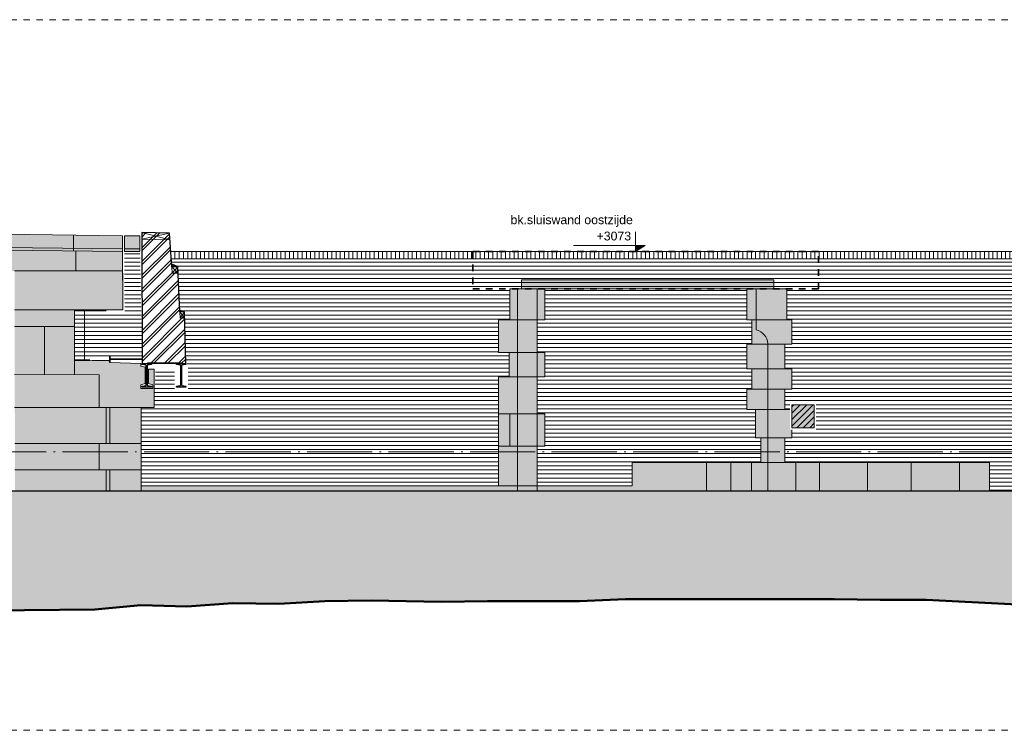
# Model space of a CAD drawing. Extents: x -294884 to 286267, y 0 to 1429765.
# Tile 169 of 178: x -7907 to 7194, y 1238193 to 1249093. Entities that reach past the tile are written whole.
import ezdxf

# ---------------------------------------------------------------- set-up
doc = ezdxf.new("R2010")
doc.units = 0
doc.header["$MEASUREMENT"] = 0
doc.linetypes.add('DASHDOT', pattern=[1250, 1000, -112.5, 25, -112.5])
doc.linetypes.add('DASHED', pattern=[200, 100, -100])
doc.layers.add('A-0019-AFDEKVLAK', color=1, linetype='Continuous')
doc.layers.add('A-0250-PROFIEL', color=1, linetype='Continuous')
pattern_1 = [(0, (0, 0), (0, 62.5), [])]
pattern_2 = [(90, (0, 0), (-65, 3.979970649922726e-15), [])]
pattern_3 = [(45, (0, 0), (-49.49747467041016, 49.49747467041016), [])]

# ---------------------------------------------------------------- blocks, each defined once
blk = doc.blocks.new('M-NIEUW_271')
at = {"linetype": 'Continuous', "lineweight": 5}
for color, points in [(8, [(153425.875, -31629.25), (153425.875, -31589.25, -1.022210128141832), (153428.125, -31381.5625), (156653.21875, -31426.34375), (156653.78125, -31664.125)]), (8, [(156683.78125, -31664.125), (156683.21875, -31426.34375), (156917.71875, -31426.34375), (156918.21875, -31664.40625)]), (8, [(153425.875, -31629.25), (156653.78125, -31664.125), (156655.9375, -32559.625), (155914.78125, -32560.53125), (155914.78125, -33344.6875), (156440.84375, -33337.15625), (156455.40625, -33367.9375), (156932.21875, -33386.28125), (156932.21875, -33424.84765625), (156997.21875, -33441.18359375), (156997.21875, -33691.37890625), (156932.21875, -33712.9453125), (156932.21875, -33766.28125), (157115.21875, -33766.28125), (157115.21875, -33713.53125), (157050.21875, -33691.37890625), (157050.21875, -33470), (157140, -33470), (157140, -34057.6875), (156940, -34057.6875), (156940, -35340), (155002.9375, -35340), (154996.25, -31963.9375), (154493.40625, -31959.78125), (154437.3125, -35340), (153438.34375, -35340)]), (253, [(164520, -31667.3125), (164520, -31572.3125), (164670, -31572.3125)]), (254, [(162771.25, -32239.9375), (162771.25, -32099.5625), (166641.25, -32099.5625), (166641.25, -32239.9375)]), (8, [(162711.25, -35340), (162711.25, -35261.25), (162421.25, -35261.25), (162421.25, -34653), (162591.25, -34653), (162591.25, -34155), (162421.25, -34155), (162421.25, -33590), (162581.25, -33590), (162581.25, -33215), (162421.25, -33215), (162421.25, -32715), (162591.25, -32715), (162591.25, -32239.9375), (163131.25, -32239.9375), (163131.25, -32715), (163011.25, -32715), (163011.25, -33215), (163131.25, -33215), (163131.25, -33590), (163011.25, -33590), (163011.25, -34155), (163131.25, -34155), (163131.25, -34653), (163011.25, -34653), (163011.25, -35261.25), (164470, -35261.25), (164470, -34902), (166440, -34902), (166440, -34527), (166360, -34527), (166360, -34090), (166225, -34090), (166225, -33778), (166305, -33778), (166305, -33466), (166225, -33466), (166225, -33090), (166305, -33090), (166305, -32715), (166225, -32715), (166225, -32239.9375), (166840, -32239.9375), (166840, -32715), (166920, -32715), (166920, -33090), (166810, -33090), (166810, -33466), (166920, -33466), (166920, -33778), (166810, -33778), (166810, -34090), (166920, -34090), (166920, -34527), (166810, -34527), (166810, -34902), (169950, -34902), (169950, -35340)]), (254, [(162421.25, -34155), (162591.25, -34155), (162591.25, -34653), (162421.25, -34653)]), (8, [(156940, -35261.25), (162421.25, -35261.25), (162711.25, -35261.25), (162711.25, -35340), (162591.25, -35340), (156940, -35340)]), (111, [(135731.65625, -37881.64453125), (135731.65625, -35340), (190211.53125, -35340), (190211.53125, -37521.25), (187670.84375, -37521.25), (185410.3125, -37600), (183323.53125, -37730), (181017.90625, -37730), (180312.21875, -37700), (179606.5625, -37680), (178900.90625, -37650), (177489.59375, -37600), (176408.46875, -37480), (175702.84375, -37410), (174997.15625, -37370), (174291.53125, -37330), (173585.84375, -37270), (172880.21875, -37210), (168976.46875, -37010), (168270.8125, -37010), (167565.15625, -37000), (166859.46875, -37000), (165778.375, -37000), (165072.71875, -37000), (164367.0625, -37000), (163661.40625, -37030), (162955.75, -37030), (162250.09375, -37030), (161544.4375, -37040), (160463.3125, -37020), (159757.65625, -37030), (159052, -37070), (158346.34375, -37060), (157640.6875, -37110), (156935.03125, -37090), (156229.375, -37160), (155148.28125, -37170), (154442.59375, -37180), (153361.46875, -37200), (152280.375, -37220), (151199.25, -37230), (150118.15625, -37250), (149412.46875, -37270), (148706.84375, -37290), (148001.15625, -37310), (146920.03125, -37310), (146214.40625, -37370), (145508.71875, -37390), (144803.09375, -37410), (143721.96875, -37370), (143016.3125, -37480), (142310.65625, -37500), (140523.875, -37480), (139818.21875, -37590), (139112.5625, -37610), (137701.25, -37730), (136995.59375, -37820), (136289.9375, -37850)])]:
    blk.add_hatch(color=color, dxfattribs=at).paths.add_polyline_path(points, flags=0)
h = blk.add_hatch(dxfattribs=at)
h.set_pattern_fill('@AVMWH2', color=251, style=0, pattern_type=0)
h.set_pattern_definition(pattern_1)
h.paths.add_polyline_path([(155914.78125, -33344.6875), (156952.21875, -33275), (156918.21875, -31664.40625), (156680.84375, -31664.40625), (156685.9375, -32589.625), (155914.78125, -32560.53125)], flags=0)
h = blk.add_hatch(dxfattribs=at)
h.set_pattern_fill('@AVMWV', color=8, style=0, pattern_type=0)
h.set_pattern_definition(pattern_2)
h.paths.add_polyline_path([(157392.9375, -31667.3125), (157400.875, -31777.3125), (167176.625, -31777.3125), (167176.625, -31667.3125)], flags=0)
h = blk.add_hatch(dxfattribs=at)
h.set_pattern_fill('@AVMWV', color=8, style=0, pattern_type=0)
h.set_pattern_definition(pattern_2)
h.paths.add_polyline_path([(167176.625, -31667.3125), (167176.625, -31777.3125), (170409.75, -31777.3125), (170412.34375, -31667.3125)], flags=0)
h = blk.add_hatch(dxfattribs=at)
h.set_pattern_fill('@AVMWH2', color=251, style=0, pattern_type=0)
h.set_pattern_definition(pattern_1)
h.paths.add_polyline_path([(156940, -35261.25), (156940, -34057.6875), (157140, -34057.6875), (157160, -33471.25), (157450, -33481.140625), (157450, -33791.25), (157660, -33791.25), (157660, -33411.25), (157621.875, -33361.25), (157603.8125, -32590.78125), (157528.5625, -32571.78125), (157498.15625, -31998.78125), (157405.71875, -31958.5625), (157400.875, -31777.3125), (162178.8125, -31777.3125), (162174.4375, -32239.9375), (162178.8125, -32239.9375), (162178.8125, -31777.3125), (170409.75, -31777.3125), (170409.53125, -31934.296875), (170852.65625, -31928.615234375), (170850, -32286.765625), (171064.59375, -32286.765625), (171064.59375, -32746.765625), (170850, -32746.765625), (170850, -33206.765625), (171064.59375, -33206.765625), (171064.59375, -33666.765625), (170850, -33666.765625), (170850, -34126.765625), (171076.71875, -34126.765625), (171076.71875, -34586.765625), (170645.84375, -34586.765625), (170645.84375, -35219.8125), (170640.84375, -35340), (169950, -35340), (169950, -34902), (166810, -34902), (166810, -34527), (166920, -34527), (166920, -34090), (166810, -34090), (166810, -33778), (166920, -33778), (166920, -33466), (166810, -33466), (166810, -33090), (166920, -33090), (166920, -32715), (166840, -32715), (166840, -32239.9375), (166225, -32239.9375), (166225, -32715), (166305, -32715), (166305, -33090), (166220, -33090), (166225, -33466), (166305, -33466), (166305, -33778), (166225, -33778), (166225, -34090), (166360, -34090), (166360, -34527), (166440, -34527), (166440, -34902), (164470, -34902), (164470, -35261.25), (163011.25, -35261.25), (163011.25, -34653), (163131.25, -34653), (163131.25, -34155), (163011.25, -34155), (163011.25, -33590), (163131.25, -33590), (163131.25, -33215), (163011.25, -33215), (163011.25, -32715), (163131.25, -32715), (163131.25, -32239.9375), (162591.25, -32239.9375), (162591.25, -32715), (162421.25, -32715), (162421.25, -33215), (162581.25, -33215), (162581.25, -33590), (162421.25, -33590), (162421.25, -35261.25)], flags=0)
at = {"color": 7, "linetype": 'DASHED', "lineweight": 0}
blk.add_lwpolyline([(135731.65625, -39010.9921875), (135731.65625, -28110.9921875), (190231.65625, -28110.9921875), (190231.65625, -39010.9921875)], close=True, dxfattribs=at)
at = {"color": 8, "linetype": 'Continuous', "lineweight": 13}
blk.add_lwpolyline([(153425.875, -31629.25), (153425.875, -31589.25, -1.022210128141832), (153428.125, -31381.5625), (156653.21875, -31426.34375), (156653.78125, -31664.125)], format="xyb", close=True, dxfattribs=at)
at = {"color": 7, "linetype": 'Continuous', "lineweight": 18}
for points in [[(156653.21875, -31426.34375), (153428.125, -31381.5625)], [(156947.59375, -31376.0625), (157371.6875, -31385.15625)], [(156947.59375, -31376.0625), (156952.21875, -33275)], [(157405.71875, -31860.84375), (157371.6875, -31385.15625)], [(156655.9375, -32559.625), (156653.21875, -31426.34375)], [(156653.6875, -31624.0625), (153425.875, -31589.25)], [(167176.625, -31667.3125), (167176.625, -31667.3125), (170412.28125, -31667.3125)], [(157498.15625, -31901.0625), (157405.71875, -31860.84375)], [(157528.5625, -32571.78125), (157498.15625, -31901.0625)], [(162711.25, -32239.9375), (162711.25, -35340)], [(163011.25, -32239.9375), (163011.25, -35340)], [(156655.9375, -32559.625), (155914.78125, -32560.53125), (155914.78125, -33344.6875), (156189.15625, -33337.15625), (156440.84375, -33337.15625)], [(157603.8125, -32590.78125), (157528.5625, -32571.78125)], [(157603.8125, -32590.78125), (157603.8125, -32833.59375)], [(156455.40625, -33267.9375), (156455.40625, -33367.9375)], [(156961, -33317.9375), (156455.40625, -33317.9375)]]:
    blk.add_lwpolyline(points, dxfattribs=at)
at = {"color": 1, "linetype": 'Continuous', "lineweight": 13}
for points in [[(164520, -31367.3125), (164520, -31667.3125), (164670, -31572.3125), (163570, -31572.3125)], [(155900.84375, -31655.984375), (155900.84375, -31415.890625)], [(153425.875, -31629.25), (156653.78125, -31664.125)], [(164670, -31667.3125), (164370, -31667.3125)], [(167176.625, -31777.3125), (170409.75, -31777.3125)], [(162591.25, -32239.9375), (162591.25, -32715), (162421.25, -32715), (162421.25, -33215), (162581.25, -33215), (162581.25, -33590), (162421.25, -33590), (162421.25, -34155), (162591.25, -34155), (162591.25, -34653), (162421.25, -34653), (162421.25, -35261.25), (162711.25, -35261.25), (162711.25, -35340)], [(162711.25, -35261.25), (163011.25, -35261.25), (163011.25, -34653), (163131.25, -34653), (163131.25, -34155), (163011.25, -34155), (163011.25, -33590), (163131.25, -33590), (163131.25, -33215), (163011.25, -33215), (163011.25, -32715), (163131.25, -32715), (163131.25, -32239.9375)], [(166225, -32239.9375), (166225, -32715), (166305, -32715), (166305, -33090), (166225, -33090), (166225, -33466), (166305, -33466), (166305, -33778), (166225, -33778), (166225, -34090), (166360, -34090), (166360, -34527), (166440, -34527), (166440, -34902), (164470, -34902), (164470, -35261.25), (163011.25, -35261.25)], [(166840, -32239.9375), (166840, -32715), (166920, -32715), (166920, -33090), (166810, -33090), (166810, -33466), (166920, -33466), (166920, -33778), (166810, -33778), (166810, -34090), (166920, -34090), (166920, -34527), (166810, -34527), (166810, -34902), (169950, -34902), (169950, -35340)], [(156070.84375, -32566.421875), (156070.84375, -33334.203125)], [(162421.25, -34155), (162421.25, -34653)], [(165610, -34902), (165610, -35340)], [(165980, -34902), (165980, -35340)], [(156940, -35261.25), (162421.25, -35261.25)]]:
    blk.add_lwpolyline(points, dxfattribs=at)
at = {"color": 8, "linetype": 'Continuous', "lineweight": 13}
for points in [[(156683.78125, -31664.125), (156683.21875, -31426.34375), (156917.71875, -31426.34375), (156918.21875, -31664.40625)], [(169950, -35340), (169950, -34902), (166810, -34902), (166810, -34527), (166920, -34527), (166920, -34090), (166810, -34090), (166810, -33778), (166920, -33778), (166920, -33466), (166810, -33466), (166810, -33090), (166920, -33090), (166920, -32715), (166840, -32715), (166840, -32239.9375), (166225, -32239.9375), (166225, -32715), (166305, -32715), (166305, -33090), (166225, -33090), (166225, -33466), (166305, -33466), (166305, -33778), (166225, -33778), (166225, -34090), (166360, -34090), (166360, -34527), (166440, -34527), (166440, -34902), (164470, -34902), (164470, -35261.25), (163011.25, -35261.25), (163011.25, -34653), (163131.25, -34653), (163131.25, -34155), (163011.25, -34155), (163011.25, -33590), (163131.25, -33590), (163131.25, -33215), (163011.25, -33215), (163011.25, -32715), (163131.25, -32715), (163131.25, -32239.9375), (162591.25, -32239.9375), (162591.25, -32715), (162421.25, -32715), (162421.25, -33215), (162581.25, -33215), (162581.25, -33590), (162421.25, -33590), (162421.25, -34155), (162591.25, -34155), (162591.25, -34653), (162421.25, -34653), (162421.25, -35261.25), (162711.25, -35261.25), (162711.25, -35340)], [(156940, -35261.25), (162421.25, -35261.25), (162711.25, -35261.25), (162711.25, -35340), (162591.25, -35340), (156940, -35340)]]:
    blk.add_lwpolyline(points, close=True, dxfattribs=at)
blk.add_lwpolyline([(155002.9375, -35340), (156940, -35340), (156940, -34057.6875), (157140, -34057.6875), (157140, -33470), (157050.21875, -33470), (157050.21875, -33691.37890625), (157115.21875, -33713.53125), (157115.21875, -33766.28125), (156932.21875, -33766.28125), (156932.21875, -33712.9453125), (156997.21875, -33691.37890625), (156997.21875, -33441.18359375), (156932.21875, -33424.84765625), (156932.21875, -33386.28125), (156455.40625, -33367.9375), (156440.84375, -33337.15625), (155914.78125, -33344.6875), (155914.78125, -32560.53125), (156655.9375, -32559.625), (156653.78125, -31664.125), (153425.875, -31629.25)], dxfattribs=at)
at = {"color": 8, "linetype": 'Continuous', "lineweight": 5}
for points in [[(155938.21875, -31965), (155936.625, -31656.375)], [(154996.25, -31963.9375), (156653.21875, -31965)], [(154997.40625, -32560.53125), (155914.78125, -32560.53125)], [(162591.25, -32715), (163011.25, -32715)], [(166305, -32715), (166840, -32715)], [(154997.9375, -32816.28125), (155914.78125, -32816.28125)], [(155456.34375, -32816.28125), (155456.34375, -33554.6875)], [(162581.25, -33215), (163011.25, -33215)], [(166305, -33090), (166810, -33090)], [(155914.78125, -33344.6875), (155914.78125, -33554.6875)], [(166305, -33466), (166810, -33466)], [(154997.9375, -33554.6875), (156293.53125, -33557.6875)], [(156293.53125, -34057.6875), (156293.53125, -33557.6875)], [(162581.25, -33590), (163011.25, -33590)], [(166305, -33778), (166810, -33778)], [(154997.9375, -34057.6875), (156468.3125, -34057.6875)], [(156403.53125, -34610.6875), (156403.53125, -34057.6875)], [(156457.25, -34610.6875), (156457.25, -34057.6875)], [(156468.3125, -34057.6875), (156940, -34057.6875)], [(166360, -34090), (166810, -34090)], [(162591.25, -34155), (163011.25, -34155)], [(166440, -34527), (166810, -34527)], [(155001.03125, -34610.6875), (156468.3125, -34610.6875)], [(156293.53125, -35013.6875), (156293.53125, -34610.6875)], [(156468.3125, -34610.6875), (156940, -34610.6875)], [(162591.25, -34653), (163011.25, -34653)], [(155001.03125, -35013.6875), (156468.3125, -35013.6875)], [(156403.53125, -35013.6875), (156403.53125, -35340)], [(156457.25, -35013.6875), (156457.25, -35340)], [(156468.3125, -35013.6875), (156940, -35013.6875)], [(166300, -34902), (166300, -35340)], [(166440, -34902), (166810, -34902)], [(166980, -34902), (166980, -35340)], [(167340, -34902), (167340, -35340)], [(168080, -34902), (168080, -35340)], [(168750, -34902), (168750, -35340)], [(169490, -34902), (169490, -35340)]]:
    blk.add_lwpolyline(points, dxfattribs=at)
at = {"color": 4, "linetype": 'DASHED', "lineweight": 35}
blk.add_lwpolyline([(162026.625, -31667.3125), (162026.625, -32239.9375), (167326.625, -32239.9375), (167326.625, -31667.3125)], close=True, dxfattribs=at)
at = {"color": 254, "linetype": 'Continuous', "lineweight": 13}
for points in [[(162771.25, -32239.9375), (162771.25, -32099.5625), (166641.25, -32099.5625), (166641.25, -32239.9375)], [(162421.25, -34653), (162591.25, -34653), (162591.25, -34155), (162421.25, -34155)]]:
    blk.add_lwpolyline(points, close=True, dxfattribs=at)
at = {"color": 7, "linetype": 'Continuous', "lineweight": 18}
blk.add_lwpolyline([(162771.25, -32239.9375), (162771.25, -32099.5625), (166641.25, -32099.5625), (166641.25, -32239.9375)], close=True, dxfattribs=at)
blk.add_lwpolyline([(166550, -35341.10546875), (166550, -33080, 0.3380393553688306), (166370, -32870), (166370, -32239.9375)], format="xyb", dxfattribs=at)
at = {"color": 4, "linetype": 'Continuous', "lineweight": 35}
blk.add_lwpolyline([(156455.40625, -33267.9375), (156455.40625, -33367.9375)], dxfattribs=at)
at = {"color": 1, "linetype": 'DASHDOT', "lineweight": 13}
blk.add_lwpolyline([(135731.65625, -34740), (190211.53125, -34740)], dxfattribs=at)
at = {"color": 111, "linetype": 'Continuous', "lineweight": 13}
for points in [[(154442.59375, -37180), (155148.28125, -37170), (156229.375, -37160), (156935.03125, -37090), (157640.6875, -37110), (158346.34375, -37060), (159052, -37070), (159757.65625, -37030), (160463.3125, -37020), (161544.4375, -37040), (162250.09375, -37030), (162955.75, -37030), (163661.40625, -37030), (164367.0625, -37000), (165072.71875, -37000), (165778.375, -37000), (166859.46875, -37000), (167565.15625, -37000), (168270.8125, -37010), (168976.46875, -37010), (172880.21875, -37210)], [(190211.53125, -35340), (135731.65625, -35340)]]:
    blk.add_lwpolyline(points, dxfattribs=at)
at = {"color": 5, "linetype": 'Continuous', "lineweight": 25}
blk.add_lwpolyline([(135731.65625, -35340), (190211.53125, -35340)], dxfattribs=at)
at = {"color": 92, "linetype": 'Continuous', "lineweight": 50}
blk.add_lwpolyline([(172880.21875, -37210), (168976.46875, -37010), (168270.8125, -37010), (167565.15625, -37000), (166859.46875, -37000), (165778.375, -37000), (165072.71875, -37000), (164367.0625, -37000), (163661.40625, -37030), (162955.75, -37030), (162250.09375, -37030), (161544.4375, -37040), (160463.3125, -37020), (159757.65625, -37030), (159052, -37070), (158346.34375, -37060), (157640.6875, -37110), (156935.03125, -37090), (156229.375, -37160), (155148.28125, -37170), (154442.59375, -37180)], dxfattribs=at)
at = {"linetype": 'Continuous'}
for points in [[(157371.6875, -31385.15625), (157408.59375, -31901.0625), (157498.15625, -31901.0625), (157529.40625, -32590.78125), (157603.8125, -32590.78125), (157622.46875, -33386.28125), (157540, -33386.28125), (157540, -33376.28125), (157040, -33376.28125), (157040, -33386.28125), (156952.21875, -33386.28125), (156947.59375, -31376.0625)], [(164452.3125, -31517.41796875), (163915.5, -31517.41796875), (163915.5, -31341.16796875), (164452.3125, -31341.16796875)]]:
    blk.add_wipeout(points, dxfattribs=at)
blk.add_wipeout([(166890, -33990), (167290, -33990), (167290, -34400), (166890, -34400)], dxfattribs=at).dxf.layer = 'A-0019-AFDEKVLAK'
at = {"linetype": 'Continuous', "lineweight": 13}
h = blk.add_hatch(dxfattribs=at)
h.set_pattern_fill('^MB0-100', color=1, style=0, pattern_type=0)
h.set_pattern_definition([(45, (0, 0), (-106.0660171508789, 106.0660171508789), []), (45, (0, 50), (-106.0660171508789, 106.0660171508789), [])])
h.paths.add_polyline_path([(157371.6875, -31385.15625), (157408.59375, -31901.0625), (157498.15625, -31901.0625), (157529.40625, -32590.78125), (157603.8125, -32590.78125), (157622.46875, -33386.28125), (157540, -33386.28125), (157540, -33376.28125), (157040, -33376.28125), (157040, -33386.28125), (156952.21875, -33386.28125), (156947.59375, -31376.0625)], flags=0)
at = {"color": 5, "linetype": 'Continuous', "lineweight": 25}
blk.add_lwpolyline([(156947.59375, -31376.0625), (156952.21875, -33386.28125), (157040, -33386.28125), (157040, -33376.28125), (157540, -33376.28125), (157540, -33386.28125), (157622.46875, -33386.28125), (157603.8125, -32590.78125), (157529.40625, -32590.78125), (157498.15625, -31901.0625), (157408.59375, -31901.0625), (157371.6875, -31385.15625)], close=True, dxfattribs=at)
at = {"color": 1, "linetype": 'Continuous', "lineweight": 13}
for points in [[(157378.84375, -31485.3125), (156947.59375, -31376.0625)], [(156947.59375, -31476.0625), (157371.6875, -31385.15625)], [(156683.21875, -31426.34375), (156917.71875, -31426.34375)], [(156947.59375, -31476.0625), (157378.84375, -31485.3125)], [(156683.6875, -31624.0625), (156918.1875, -31624.0625)], [(156683.78125, -31664.125), (156918.28125, -31664.125)], [(167176.625, -31777.3125), (157400.875, -31777.3125)], [(157408.59375, -31901.0625), (157415.75, -32001.0625), (157498.15625, -31901.0625)], [(157408.59375, -31901.0625), (157502.6875, -32001.25)], [(157415.75, -32001.0625), (157502.6875, -32001.25)], [(157529.40625, -32590.78125), (157533.9375, -32690.78125), (157603.8125, -32590.78125)], [(157529.40625, -32590.78125), (157604.5, -32691)], [(157533.9375, -32690.78125), (157604.5, -32691)]]:
    blk.add_lwpolyline(points, dxfattribs=at)
at = {"color": 7, "linetype": 'Continuous', "lineweight": 18}
blk.add_lwpolyline([(157392.9375, -31667.3125), (167176.625, -31667.3125), (167176.625, -31667.3125)], dxfattribs=at)
at = {"color": 4, "linetype": 'Continuous', "lineweight": 35}
for points in [[(157405.71875, -31860.84375), (157498.15625, -31901.0625)], [(157528.5625, -32571.78125), (157603.8125, -32590.78125)], [(156961, -33317.9375), (156455.40625, -33317.9375)]]:
    blk.add_lwpolyline(points, dxfattribs=at)
at = {"color": 7, "linetype": 'Continuous', "insert": (163923, -31498.66796875), "char_height": 135, "attachment_point": 7, "line_spacing_factor": 0.9333333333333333}
blk.add_mtext('{\\fArial|b0|i0|c12|p0;+3073}', dxfattribs=at)
at = {"linetype": 'Continuous'}
blk.add_wipeout([(166920, -34020), (167260, -34020), (167260, -34370), (166920, -34370)], dxfattribs=at)
at = {"linetype": 'Continuous', "lineweight": 9}
blk.add_hatch(color=253, dxfattribs=at).paths.add_polyline_path([(166920, -34020), (167260, -34020), (167260, -34370), (166920, -34370)], flags=0)
blk.add_hatch(color=253, dxfattribs=at).paths.add_polyline_path([(166920, -34020), (167260, -34020), (167260, -34370), (166920, -34370)], flags=0)
h = blk.add_hatch(dxfattribs=at)
h.set_pattern_fill('^HT0B001', color=11, style=0, pattern_type=0)
h.set_pattern_definition(pattern_3)
h.paths.add_polyline_path([(166920, -34020), (167260, -34020), (167260, -34370), (166920, -34370)], flags=0)
h = blk.add_hatch(dxfattribs=at)
h.set_pattern_fill('^HT0B001', color=11, style=0, pattern_type=0)
h.set_pattern_definition(pattern_3)
h.paths.add_polyline_path([(166920, -34020), (167260, -34020), (167260, -34370), (166920, -34370)], flags=0)
at = {"color": 7, "linetype": 'Continuous', "lineweight": 18}
blk.add_lwpolyline([(166920, -34370), (167260, -34370), (167260, -34020), (166920, -34020)], close=True, dxfattribs=at)
at = {"linetype": 'Continuous'}
blk.add_wipeout([(164452.3125, -31342.244140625), (162595.5, -31342.244140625), (162595.5, -31131.044921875), (164452.3125, -31131.044921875)], dxfattribs=at)
for points in [[(156952.21875, -33386.28125), (157095.21875, -33386.28125), (157095.21875, -33393.9921875), (157094.34375, -33397.57421875), (157091.90625, -33400.35546875), (157088.5, -33401.71875), (157041.40625, -33408.30859375), (157035.6875, -33410.57421875), (157031.65625, -33415.2109375), (157030.21875, -33421.18359375), (157030.21875, -33711.37890625), (157031.65625, -33717.3515625), (157035.6875, -33721.98828125), (157041.40625, -33724.25390625), (157088.5, -33730.84375), (157091.90625, -33732.20703125), (157094.34375, -33734.98828125), (157095.21875, -33738.5703125), (157095.21875, -33746.28125), (156952.21875, -33746.28125), (156952.21875, -33738.5703125), (156953.09375, -33734.98828125), (156955.5, -33732.20703125), (156958.9375, -33730.84375), (157006, -33724.25390625), (157011.71875, -33721.98828125), (157015.75, -33717.3515625), (157017.21875, -33711.37890625), (157017.21875, -33421.18359375), (157015.75, -33415.2109375), (157011.71875, -33410.57421875), (157006, -33408.30859375), (156958.9375, -33401.71875), (156955.5, -33400.35546875), (156953.09375, -33397.57421875), (156952.21875, -33393.9921875)], [(157479.46875, -33386.28125), (157622.46875, -33386.28125), (157622.46875, -33393.9921875), (157621.59375, -33397.57421875), (157619.15625, -33400.35546875), (157615.75, -33401.71875), (157568.65625, -33408.30859375), (157562.9375, -33410.57421875), (157558.90625, -33415.2109375), (157557.46875, -33421.18359375), (157557.46875, -33711.37890625), (157558.90625, -33717.3515625), (157562.9375, -33721.98828125), (157568.65625, -33724.25390625), (157615.75, -33730.84375), (157619.15625, -33732.20703125), (157621.59375, -33734.98828125), (157622.46875, -33738.5703125), (157622.46875, -33746.28125), (157479.46875, -33746.28125), (157479.46875, -33738.5703125), (157480.34375, -33734.98828125), (157482.75, -33732.20703125), (157486.1875, -33730.84375), (157533.25, -33724.25390625), (157538.96875, -33721.98828125), (157543, -33717.3515625), (157544.46875, -33711.37890625), (157544.46875, -33421.18359375), (157543, -33415.2109375), (157538.96875, -33410.57421875), (157533.25, -33408.30859375), (157486.1875, -33401.71875), (157482.75, -33400.35546875), (157480.34375, -33397.57421875), (157479.46875, -33393.9921875)]]:
    blk.add_wipeout(points, dxfattribs=at).dxf.layer = 'A-0250-PROFIEL'
at = {"color": 1, "linetype": 'Continuous', "lineweight": 13}
blk.add_lwpolyline([(157140, -33470), (157140, -34057.6875), (156940, -34057.6875), (156940, -35340)], dxfattribs=at)
at = {"layer": 'A-0250-PROFIEL', "color": 5, "linetype": 'Continuous', "lineweight": 25}
for points in [[(156952.21875, -33386.28125), (157095.21875, -33386.28125), (157095.21875, -33393.9921875), (157094.34375, -33397.57421875), (157091.90625, -33400.35546875), (157088.5, -33401.71875), (157041.40625, -33408.30859375), (157035.6875, -33410.57421875), (157031.65625, -33415.2109375), (157030.21875, -33421.18359375), (157030.21875, -33711.37890625), (157031.65625, -33717.3515625), (157035.6875, -33721.98828125), (157041.40625, -33724.25390625), (157088.5, -33730.84375), (157091.90625, -33732.20703125), (157094.34375, -33734.98828125), (157095.21875, -33738.5703125), (157095.21875, -33746.28125), (156952.21875, -33746.28125), (156952.21875, -33738.5703125), (156953.09375, -33734.98828125), (156955.5, -33732.20703125), (156958.9375, -33730.84375), (157006, -33724.25390625), (157011.71875, -33721.98828125), (157015.75, -33717.3515625), (157017.21875, -33711.37890625), (157017.21875, -33421.18359375), (157015.75, -33415.2109375), (157011.71875, -33410.57421875), (157006, -33408.30859375), (156958.9375, -33401.71875), (156955.5, -33400.35546875), (156953.09375, -33397.57421875), (156952.21875, -33393.9921875)], [(157479.46875, -33386.28125), (157622.46875, -33386.28125), (157622.46875, -33393.9921875), (157621.59375, -33397.57421875), (157619.15625, -33400.35546875), (157615.75, -33401.71875), (157568.65625, -33408.30859375), (157562.9375, -33410.57421875), (157558.90625, -33415.2109375), (157557.46875, -33421.18359375), (157557.46875, -33711.37890625), (157558.90625, -33717.3515625), (157562.9375, -33721.98828125), (157568.65625, -33724.25390625), (157615.75, -33730.84375), (157619.15625, -33732.20703125), (157621.59375, -33734.98828125), (157622.46875, -33738.5703125), (157622.46875, -33746.28125), (157479.46875, -33746.28125), (157479.46875, -33738.5703125), (157480.34375, -33734.98828125), (157482.75, -33732.20703125), (157486.1875, -33730.84375), (157533.25, -33724.25390625), (157538.96875, -33721.98828125), (157543, -33717.3515625), (157544.46875, -33711.37890625), (157544.46875, -33421.18359375), (157543, -33415.2109375), (157538.96875, -33410.57421875), (157533.25, -33408.30859375), (157486.1875, -33401.71875), (157482.75, -33400.35546875), (157480.34375, -33397.57421875), (157479.46875, -33393.9921875)]]:
    blk.add_lwpolyline(points, close=True, dxfattribs=at)
at = {"color": 7, "linetype": 'Continuous', "insert": (162603, -31288.544921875), "char_height": 135, "attachment_point": 7, "line_spacing_factor": 0.9333333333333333}
blk.add_mtext('{\\fArial|b0|i0|c12|p0;bk.sluiswand oostzijde}', dxfattribs=at)
at = {"linetype": 'Continuous'}
blk.add_wipeout([(157040, -33376.28125), (157540, -33376.28125), (157540, -33386.28125), (157040, -33386.28125)], dxfattribs=at).dxf.layer = 'A-0250-PROFIEL'
at = {"layer": 'A-0250-PROFIEL', "color": 5, "linetype": 'Continuous', "lineweight": 25}
blk.add_lwpolyline([(157040, -33376.28125), (157540, -33376.28125), (157540, -33386.28125), (157040, -33386.28125)], close=True, dxfattribs=at)

msp = doc.modelspace()

# ---------------------------------------------------------------- block references
msp.add_blockref('M-NIEUW_271', (-162982, 1277204))

doc.saveas('drawing.dxf')
